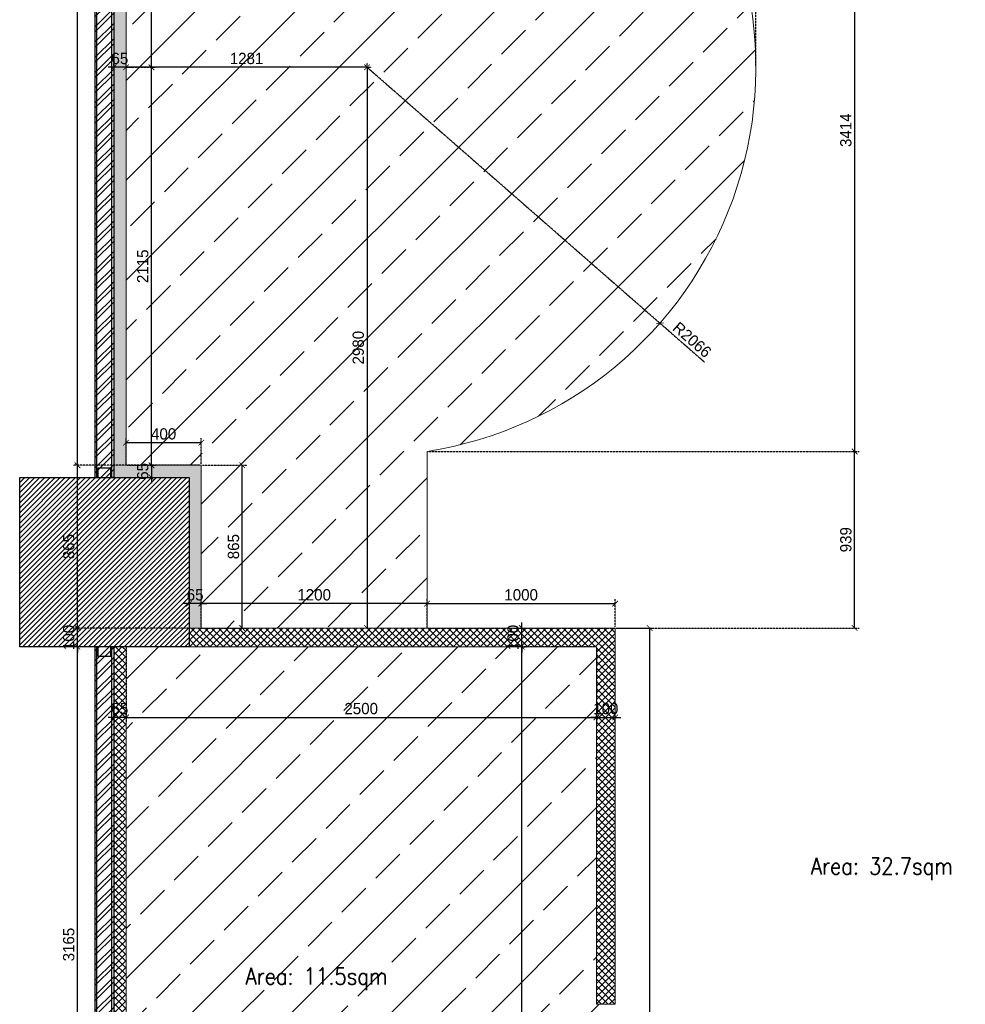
# Model space of a CAD drawing. Header units: millimetres. Extents: x 325 to 233617, y -9828 to 20555.
# Tile 43 of 45: x 225052 to 230077, y 8866 to 14099. Entities that reach past the tile are written whole.
import ezdxf

# ---------------------------------------------------------------- set-up
doc = ezdxf.new("R2010")
doc.units = ezdxf.units.MM
doc.header["$LTSCALE"] = 2.5
doc.linetypes.add('HIDDEN', pattern=[0.375, 0.25, -0.125])
for name, color, linetype, lineweight in [('Dimension', 40, 'Continuous', 0), ('ELEVATION 1', 143, 'Continuous', 18), ('HATCH LIGHT', 250, 'Continuous', 0), ('HATCH MEDIUM', 251, 'Continuous', 5), ('ROOM TEXT', 7, 'Continuous', 5), ('WALL', 132, 'Continuous', 25)]:
    doc.layers.add(name, color=color, linetype=linetype, lineweight=lineweight)
doc.styles.add('MTEXT', font='romans.shx', dxfattribs={"width": 0.85})
doc.styles.get("Standard").update_dxf_attribs({"font": 'GOTHIC.TTF'})
doc.dimstyles.new('AJKD_30', dxfattribs={"dimscale": 30, "dimtxt": 2, "dimasz": 1, "dimexe": 0.8, "dimexo": 0.8, "dimgap": 0.5, "dimtad": 1, "dimdec": 0, "dimzin": 0, "dimdsep": 46, "dimtxsty": 'Standard', "dimblk": 'ARCHTICK', "dimcen": 0.125, "dimclrd": 251, "dimclre": 251, "dimclrt": 42, "dimadec": 0, "dimazin": 0, "dimtfac": 1, "dimtdec": 0, "dimtix": 1, "dimtmove": 0, "dimatfit": 3, "dimfxl": 0, "dimtolj": 1, "dimtzin": 0, "dimarcsym": 0})
pattern_1 = [(45, (113369.6, 15018.9), (-265.165, 265.165), []), (45, (113634.35, 15018.9), (-265.165, 265.165), [180, -75])]

# ---------------------------------------------------------------- blocks, each defined once
blk = doc.blocks.new('*U84')
for points in [[(0, 0), (6936.3, 0), (6936.3, -10), (0, -10)], [(0, -100), (6936.3, -100), (6936.3, -90), (0, -90)]]:
    blk.add_lwpolyline(points, close=True)
at = {"color": 8}
blk.add_lwpolyline([(0, -15), (50, -15), (50, -85), (0, -85)], close=True, dxfattribs=at)
blk = doc.blocks.new('*U|REF|REF|REF|REF|REF|REF82')
for points in [[(0, 0), (7713.3, 0), (7713.3, -10), (0, -10)], [(0, -100), (7713.3, -100), (7713.3, -90), (0, -90)]]:
    blk.add_lwpolyline(points, close=True)
at = {"color": 8}
blk.add_lwpolyline([(7663.3, -15), (7713.3, -15), (7713.3, -85), (7663.3, -85)], close=True, dxfattribs=at)
blk = doc.blocks.new('_ArchTick')
at = {"color": 0, "linetype": 'ByBlock', "const_width": 0.15}
blk.add_lwpolyline([(-0.5, -0.5), (0.5, 0.5)], dxfattribs=at)
blk = doc.blocks.new('*D294')
at = {"layer": 'Defpoints', "color": 0}
for p in [(225359.1, 10765.7), (225616.8, 10765.7), (225616.8, 7600.7)]:
    blk.add_point(p, dxfattribs=at)
at = {"layer": 'Dimension', "color": 251, "linetype": 'HIDDEN', "lineweight": -2}
for p, q in [((225610.8, 10765.7), (225335.1, 10765.7)), ((225610.8, 7600.7), (225335.1, 7600.7))]:
    blk.add_line(p, q, dxfattribs=at)
at = {"layer": 'Dimension', "color": 251, "lineweight": -2}
blk.add_line((225359.1, 7600.7), (225359.1, 10765.7), dxfattribs=at)
at = {"layer": 'Dimension', "color": 251, "lineweight": -2, "xscale": 30, "yscale": 30, "zscale": 30}
for p, rotation in [((225359.1, 10765.7), 90), ((225359.1, 7600.7), 270)]:
    blk.add_blockref('_ArchTick', p, dxfattribs=dict(at, rotation=rotation))
at = {"layer": 'Dimension', "color": 42, "insert": (225312.5, 9183.2), "char_height": 60, "attachment_point": 5, "rotation": 90}
blk.add_mtext('\\A1;3165', dxfattribs=at)
blk = doc.blocks.new('*D295')
at = {"layer": 'Defpoints', "color": 0}
for p in [(225359.1, 10865.7), (225951.8, 10865.7), (225552.3, 10765.7)]:
    blk.add_point(p, dxfattribs=at)
at = {"layer": 'Dimension', "color": 251, "lineweight": -2}
for p, q in [((225359.1, 10865.7), (225359.1, 10895.7)), ((225359.1, 10765.7), (225359.1, 10865.7)), ((225359.1, 10765.7), (225359.1, 10735.7))]:
    blk.add_line(p, q, dxfattribs=at)
at = {"layer": 'Dimension', "color": 251, "linetype": 'HIDDEN', "lineweight": -2}
for p, q in [((225945.8, 10865.7), (225335.1, 10865.7)), ((225546.3, 10765.7), (225335.1, 10765.7))]:
    blk.add_line(p, q, dxfattribs=at)
at = {"layer": 'Dimension', "color": 251, "lineweight": -2, "xscale": 30, "yscale": 30, "zscale": 30}
for p, rotation in [((225359.1, 10865.7), 270), ((225359.1, 10765.7), 90)]:
    blk.add_blockref('_ArchTick', p, dxfattribs=dict(at, rotation=rotation))
at = {"layer": 'Dimension', "color": 42, "insert": (225312.5, 10815.7), "char_height": 60, "attachment_point": 5, "rotation": 90}
blk.add_mtext('\\A1;100', dxfattribs=at)
blk = doc.blocks.new('*D296')
at = {"layer": 'Defpoints', "color": 0}
for p in [(225359.1, 11730.7), (226016.8, 11730.7), (225951.8, 10865.7)]:
    blk.add_point(p, dxfattribs=at)
at = {"layer": 'Dimension', "color": 251, "linetype": 'HIDDEN', "lineweight": -2}
for p, q in [((226010.8, 11730.7), (225335.1, 11730.7)), ((225945.8, 10865.7), (225335.1, 10865.7))]:
    blk.add_line(p, q, dxfattribs=at)
at = {"layer": 'Dimension', "color": 251, "lineweight": -2}
blk.add_line((225359.1, 10865.7), (225359.1, 11730.7), dxfattribs=at)
at = {"layer": 'Dimension', "color": 251, "lineweight": -2, "xscale": 30, "yscale": 30, "zscale": 30}
for p, rotation in [((225359.1, 11730.7), 90), ((225359.1, 10865.7), 270)]:
    blk.add_blockref('_ArchTick', p, dxfattribs=dict(at, rotation=rotation))
at = {"layer": 'Dimension', "color": 42, "insert": (225312.5, 11298.2), "char_height": 60, "attachment_point": 5, "rotation": 90}
blk.add_mtext('\\A1;865', dxfattribs=at)
blk = doc.blocks.new('*D297')
at = {"layer": 'Defpoints', "color": 0}
for p in [(225359.1, 19225.2), (225616.8, 19225.2), (226016.8, 11730.7)]:
    blk.add_point(p, dxfattribs=at)
at = {"layer": 'Dimension', "color": 251, "linetype": 'HIDDEN', "lineweight": -2}
for p, q in [((225610.8, 19225.2), (225335.1, 19225.2)), ((226010.8, 11730.7), (225335.1, 11730.7))]:
    blk.add_line(p, q, dxfattribs=at)
at = {"layer": 'Dimension', "color": 251, "lineweight": -2}
blk.add_line((225359.1, 11730.7), (225359.1, 19225.2), dxfattribs=at)
at = {"layer": 'Dimension', "color": 251, "lineweight": -2, "xscale": 30, "yscale": 30, "zscale": 30}
for p, rotation in [((225359.1, 19225.2), 90), ((225359.1, 11730.7), 270)]:
    blk.add_blockref('_ArchTick', p, dxfattribs=dict(at, rotation=rotation))
at = {"layer": 'Dimension', "color": 42, "insert": (225312.5, 15477.9), "char_height": 60, "attachment_point": 5, "rotation": 90}
blk.add_mtext('\\A1;7494', dxfattribs=at)
blk = doc.blocks.new('*D306')
at = {"layer": 'Defpoints', "color": 0}
for p in [(227720.5, 10765.7), (228116.8, 10765.7), (228116.8, 6030.7)]:
    blk.add_point(p, dxfattribs=at)
at = {"layer": 'Dimension', "color": 251, "linetype": 'HIDDEN', "lineweight": -2}
for p, q in [((228110.8, 10765.7), (227696.5, 10765.7)), ((228110.8, 6030.7), (227696.5, 6030.7))]:
    blk.add_line(p, q, dxfattribs=at)
at = {"layer": 'Dimension', "color": 251, "lineweight": -2}
blk.add_line((227720.5, 6030.7), (227720.5, 10765.7), dxfattribs=at)
at = {"layer": 'Dimension', "color": 251, "lineweight": -2, "xscale": 30, "yscale": 30, "zscale": 30}
for p, rotation in [((227720.5, 10765.7), 90), ((227720.5, 6030.7), 270)]:
    blk.add_blockref('_ArchTick', p, dxfattribs=dict(at, rotation=rotation))
at = {"layer": 'Dimension', "color": 42, "insert": (227674, 8398.2), "char_height": 60, "attachment_point": 5, "rotation": 90}
blk.add_mtext('\\A1;4735', dxfattribs=at)
blk = doc.blocks.new('*D304')
at = {"layer": 'Defpoints', "color": 0}
for p in [(225616.8, 10765.7), (228116.8, 10765.7), (228116.8, 10390.6)]:
    blk.add_point(p, dxfattribs=at)
at = {"layer": 'Dimension', "color": 251, "linetype": 'HIDDEN', "lineweight": -2}
for p, q in [((225616.8, 10759.7), (225616.8, 10366.6)), ((228116.8, 10759.7), (228116.8, 10366.6))]:
    blk.add_line(p, q, dxfattribs=at)
at = {"layer": 'Dimension', "color": 251, "lineweight": -2}
blk.add_line((225616.8, 10390.6), (228116.8, 10390.6), dxfattribs=at)
at = {"layer": 'Dimension', "color": 251, "lineweight": -2, "xscale": 30, "yscale": 30, "zscale": 30, "rotation": 180}
blk.add_blockref('_ArchTick', (225616.8, 10390.6), dxfattribs=at)
at = {"layer": 'Dimension', "color": 251, "lineweight": -2, "xscale": 30, "yscale": 30, "zscale": 30}
blk.add_blockref('_ArchTick', (228116.8, 10390.6), dxfattribs=at)
at = {"layer": 'Dimension', "color": 42, "insert": (226866.8, 10437.1), "char_height": 60, "attachment_point": 5}
blk.add_mtext('\\A1;2500', dxfattribs=at)
blk = doc.blocks.new('*D305')
at = {"layer": 'Defpoints', "color": 0}
for p in [(228216.8, 10865.7), (228400.1, 10865.7), (228216.8, 6030.7)]:
    blk.add_point(p, dxfattribs=at)
at = {"layer": 'Dimension', "color": 251, "linetype": 'HIDDEN', "lineweight": -2}
for p, q in [((228222.8, 10865.7), (228424.1, 10865.7)), ((228222.8, 6030.7), (228424.1, 6030.7))]:
    blk.add_line(p, q, dxfattribs=at)
at = {"layer": 'Dimension', "color": 251, "lineweight": -2}
blk.add_line((228400.1, 6030.7), (228400.1, 10865.7), dxfattribs=at)
at = {"layer": 'Dimension', "color": 251, "lineweight": -2, "xscale": 30, "yscale": 30, "zscale": 30}
for p, rotation in [((228400.1, 10865.7), 90), ((228400.1, 6030.7), 270)]:
    blk.add_blockref('_ArchTick', p, dxfattribs=dict(at, rotation=rotation))
at = {"layer": 'Dimension', "color": 42, "insert": (228353.6, 8448.2), "char_height": 60, "attachment_point": 5, "rotation": 90}
blk.add_mtext('\\A1;4835', dxfattribs=at)
blk = doc.blocks.new('*D302')
at = {"layer": 'Defpoints', "color": 0}
for p in [(226016.8, 10995.4), (226016.8, 10865.7), (227216.8, 10865.7)]:
    blk.add_point(p, dxfattribs=at)
at = {"layer": 'Dimension', "color": 251, "linetype": 'HIDDEN', "lineweight": -2}
for p, q in [((226016.8, 10871.7), (226016.8, 11019.4)), ((227216.8, 10871.7), (227216.8, 11019.4))]:
    blk.add_line(p, q, dxfattribs=at)
at = {"layer": 'Dimension', "color": 251, "lineweight": -2}
blk.add_line((227216.8, 10995.4), (226016.8, 10995.4), dxfattribs=at)
at = {"layer": 'Dimension', "color": 251, "lineweight": -2, "xscale": 30, "yscale": 30, "zscale": 30, "rotation": 180}
blk.add_blockref('_ArchTick', (226016.8, 10995.4), dxfattribs=at)
at = {"layer": 'Dimension', "color": 251, "lineweight": -2, "xscale": 30, "yscale": 30, "zscale": 30}
blk.add_blockref('_ArchTick', (227216.8, 10995.4), dxfattribs=at)
at = {"layer": 'Dimension', "color": 42, "insert": (226616.8, 11041.9), "char_height": 60, "attachment_point": 5}
blk.add_mtext('\\A1;1200', dxfattribs=at)
blk = doc.blocks.new('*D283')
at = {"layer": 'Defpoints', "color": 0}
for p in [(226016.8, 11730.7), (226234.7, 11730.7), (226016.8, 10865.7)]:
    blk.add_point(p, dxfattribs=at)
at = {"layer": 'Dimension', "color": 251, "linetype": 'HIDDEN', "lineweight": -2}
for p, q in [((226022.8, 11730.7), (226258.7, 11730.7)), ((226022.8, 10865.7), (226258.7, 10865.7))]:
    blk.add_line(p, q, dxfattribs=at)
at = {"layer": 'Dimension', "color": 251, "lineweight": -2}
blk.add_line((226234.7, 10865.7), (226234.7, 11730.7), dxfattribs=at)
at = {"layer": 'Dimension', "color": 251, "lineweight": -2, "xscale": 30, "yscale": 30, "zscale": 30}
for p, rotation in [((226234.7, 11730.7), 90), ((226234.7, 10865.7), 270)]:
    blk.add_blockref('_ArchTick', p, dxfattribs=dict(at, rotation=rotation))
at = {"layer": 'Dimension', "color": 42, "insert": (226188.2, 11298.2), "char_height": 60, "attachment_point": 5, "rotation": 90}
blk.add_mtext('\\A1;865', dxfattribs=at)
blk = doc.blocks.new('*D303')
at = {"layer": 'Defpoints', "color": 0}
for p in [(225616.8, 11850.5), (225616.8, 11730.7), (226016.8, 11730.7)]:
    blk.add_point(p, dxfattribs=at)
at = {"layer": 'Dimension', "color": 251, "linetype": 'HIDDEN', "lineweight": -2}
for p, q in [((225616.8, 11736.7), (225616.8, 11874.5)), ((226016.8, 11736.7), (226016.8, 11874.5))]:
    blk.add_line(p, q, dxfattribs=at)
at = {"layer": 'Dimension', "color": 251, "lineweight": -2}
blk.add_line((226016.8, 11850.5), (225616.8, 11850.5), dxfattribs=at)
at = {"layer": 'Dimension', "color": 251, "lineweight": -2, "xscale": 30, "yscale": 30, "zscale": 30, "rotation": 180}
blk.add_blockref('_ArchTick', (225616.8, 11850.5), dxfattribs=at)
at = {"layer": 'Dimension', "color": 251, "lineweight": -2, "xscale": 30, "yscale": 30, "zscale": 30}
blk.add_blockref('_ArchTick', (226016.8, 11850.5), dxfattribs=at)
at = {"layer": 'Dimension', "color": 42, "insert": (225816.8, 11897), "char_height": 60, "attachment_point": 5}
blk.add_mtext('\\A1;400', dxfattribs=at)
blk = doc.blocks.new('*D308')
at = {"layer": 'Defpoints', "color": 0}
for p in [(225616.8, 13846), (225752.3, 13846), (225616.8, 11730.7)]:
    blk.add_point(p, dxfattribs=at)
at = {"layer": 'Dimension', "color": 251, "linetype": 'HIDDEN', "lineweight": -2}
for p, q in [((225622.8, 13846), (225776.3, 13846)), ((225622.8, 11730.7), (225776.3, 11730.7))]:
    blk.add_line(p, q, dxfattribs=at)
at = {"layer": 'Dimension', "color": 251, "lineweight": -2}
blk.add_line((225752.3, 11730.7), (225752.3, 13846), dxfattribs=at)
at = {"layer": 'Dimension', "color": 251, "lineweight": -2, "xscale": 30, "yscale": 30, "zscale": 30}
for p, rotation in [((225752.3, 13846), 90), ((225752.3, 11730.7), 270)]:
    blk.add_blockref('_ArchTick', p, dxfattribs=dict(at, rotation=rotation))
at = {"layer": 'Dimension', "color": 42, "insert": (225705.8, 12788.3), "char_height": 60, "attachment_point": 5, "rotation": 90}
blk.add_mtext('\\A1;2115', dxfattribs=at)
blk = doc.blocks.new('*D310')
at = {"layer": 'Defpoints', "color": 0}
for p in [(225616.8, 13846), (225616.8, 13846), (226898, 13846)]:
    blk.add_point(p, dxfattribs=at)
at = {"layer": 'Dimension', "color": 251, "linetype": 'HIDDEN', "lineweight": -2}
for p, q in [((225616.8, 13852), (225616.8, 13870)), ((226898, 13852), (226898, 13870))]:
    blk.add_line(p, q, dxfattribs=at)
at = {"layer": 'Dimension', "color": 251, "lineweight": -2}
blk.add_line((226898, 13846), (225616.8, 13846), dxfattribs=at)
at = {"layer": 'Dimension', "color": 251, "lineweight": -2, "xscale": 30, "yscale": 30, "zscale": 30, "rotation": 180}
blk.add_blockref('_ArchTick', (225616.8, 13846), dxfattribs=at)
at = {"layer": 'Dimension', "color": 251, "lineweight": -2, "xscale": 30, "yscale": 30, "zscale": 30}
blk.add_blockref('_ArchTick', (226898, 13846), dxfattribs=at)
at = {"layer": 'Dimension', "color": 42, "insert": (226257.4, 13892.5), "char_height": 60, "attachment_point": 5}
blk.add_mtext('\\A1;1281', dxfattribs=at)
blk = doc.blocks.new('*D301')
at = {"layer": 'Defpoints', "color": 0}
for p in [(226898, 13846), (226897.8, 10865.7), (226898, 10865.7)]:
    blk.add_point(p, dxfattribs=at)
at = {"layer": 'Dimension', "color": 251, "lineweight": -2}
blk.add_line((226898, 13846), (226898, 10865.7), dxfattribs=at)
at = {"layer": 'Dimension', "color": 251, "linetype": 'HIDDEN', "lineweight": -2}
for p, q in [((226904, 13846), (226922, 13846)), ((226903.8, 10865.7), (226922, 10865.7))]:
    blk.add_line(p, q, dxfattribs=at)
at = {"layer": 'Dimension', "color": 251, "lineweight": -2, "xscale": 30, "yscale": 30, "zscale": 30}
for p, rotation in [((226898, 13846), 90), ((226898, 10865.7), 270)]:
    blk.add_blockref('_ArchTick', p, dxfattribs=dict(at, rotation=rotation))
at = {"layer": 'Dimension', "color": 42, "insert": (226851.5, 12355.8), "char_height": 60, "attachment_point": 5, "rotation": 90}
blk.add_mtext('\\A1;2980', dxfattribs=at)
blk = doc.blocks.new('*D312')
at = {"layer": 'Defpoints', "color": 0}
for p in [(226898, 13846), (228453.9, 12486)]:
    blk.add_point(p, dxfattribs=at)
at = {"layer": 'Dimension', "color": 251, "linetype": 'HIDDEN', "lineweight": -2}
for p in [(226898, 13846), (228690.8, 12279)]:
    blk.add_line(p, (228453.9, 12486), dxfattribs=at)
at = {"layer": 'Dimension', "color": 251, "lineweight": -2, "xscale": 30, "yscale": 30, "zscale": 30, "rotation": 138.8452073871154}
blk.add_blockref('_ArchTick', (228453.9, 12486), dxfattribs=at)
at = {"layer": 'Dimension', "color": 42, "insert": (228625.5, 12397.8), "char_height": 60, "attachment_point": 5, "rotation": 318.8452}
blk.add_mtext('\\A1;R2066', dxfattribs=at)
blk = doc.blocks.new('*D313')
at = {"layer": 'Defpoints', "color": 0}
for p in [(225551.8, 13846), (225551.8, 13846), (225616.8, 13846)]:
    blk.add_point(p, dxfattribs=at)
at = {"layer": 'Dimension', "color": 251, "linetype": 'HIDDEN', "lineweight": -2}
for p, q in [((225551.8, 13852), (225551.8, 13870)), ((225616.8, 13852), (225616.8, 13870))]:
    blk.add_line(p, q, dxfattribs=at)
at = {"layer": 'Dimension', "color": 251, "lineweight": -2}
for p, q in [((225551.8, 13846), (225521.8, 13846)), ((225616.8, 13846), (225551.8, 13846)), ((225616.8, 13846), (225646.8, 13846))]:
    blk.add_line(p, q, dxfattribs=at)
at = {"layer": 'Dimension', "color": 251, "lineweight": -2, "xscale": 30, "yscale": 30, "zscale": 30}
blk.add_blockref('_ArchTick', (225551.8, 13846), dxfattribs=at)
at = {"layer": 'Dimension', "color": 251, "lineweight": -2, "xscale": 30, "yscale": 30, "zscale": 30, "rotation": 180}
blk.add_blockref('_ArchTick', (225616.8, 13846), dxfattribs=at)
at = {"layer": 'Dimension', "color": 42, "insert": (225584.3, 13892.5), "char_height": 60, "attachment_point": 5}
blk.add_mtext('\\A1;65', dxfattribs=at)
blk = doc.blocks.new('*D315')
at = {"layer": 'Defpoints', "color": 0}
for p in [(225551.8, 10390.6), (225551.8, 10390.6), (225616.8, 10390.6)]:
    blk.add_point(p, dxfattribs=at)
at = {"layer": 'Dimension', "color": 251, "linetype": 'HIDDEN', "lineweight": -2}
for p, q in [((225551.8, 10390.6), (225551.8, 10414.6)), ((225616.8, 10390.6), (225616.8, 10414.6))]:
    blk.add_line(p, q, dxfattribs=at)
at = {"layer": 'Dimension', "color": 251, "lineweight": -2}
for p, q in [((225551.8, 10390.6), (225521.8, 10390.6)), ((225616.8, 10390.6), (225551.8, 10390.6)), ((225616.8, 10390.6), (225646.8, 10390.6))]:
    blk.add_line(p, q, dxfattribs=at)
at = {"layer": 'Dimension', "color": 251, "lineweight": -2, "xscale": 30, "yscale": 30, "zscale": 30}
blk.add_blockref('_ArchTick', (225551.8, 10390.6), dxfattribs=at)
at = {"layer": 'Dimension', "color": 251, "lineweight": -2, "xscale": 30, "yscale": 30, "zscale": 30, "rotation": 180}
blk.add_blockref('_ArchTick', (225616.8, 10390.6), dxfattribs=at)
at = {"layer": 'Dimension', "color": 42, "insert": (225584.3, 10437.1), "char_height": 60, "attachment_point": 5}
blk.add_mtext('\\A1;65', dxfattribs=at)
blk = doc.blocks.new('*D316')
at = {"layer": 'Defpoints', "color": 0}
for p in [(228116.8, 10390.6), (228216.8, 10390.6), (228216.8, 10390.6)]:
    blk.add_point(p, dxfattribs=at)
at = {"layer": 'Dimension', "color": 251, "linetype": 'HIDDEN', "lineweight": -2}
for p, q in [((228116.8, 10390.6), (228116.8, 10414.6)), ((228216.8, 10390.6), (228216.8, 10414.6))]:
    blk.add_line(p, q, dxfattribs=at)
at = {"layer": 'Dimension', "color": 251, "lineweight": -2}
for p, q in [((228116.8, 10390.6), (228086.8, 10390.6)), ((228116.8, 10390.6), (228216.8, 10390.6)), ((228216.8, 10390.6), (228246.8, 10390.6))]:
    blk.add_line(p, q, dxfattribs=at)
at = {"layer": 'Dimension', "color": 251, "lineweight": -2, "xscale": 30, "yscale": 30, "zscale": 30}
blk.add_blockref('_ArchTick', (228116.8, 10390.6), dxfattribs=at)
at = {"layer": 'Dimension', "color": 251, "lineweight": -2, "xscale": 30, "yscale": 30, "zscale": 30, "rotation": 180}
blk.add_blockref('_ArchTick', (228216.8, 10390.6), dxfattribs=at)
at = {"layer": 'Dimension', "color": 42, "insert": (228166.8, 10437.1), "char_height": 60, "attachment_point": 5}
blk.add_mtext('\\A1;100', dxfattribs=at)
blk = doc.blocks.new('*D317')
at = {"layer": 'Defpoints', "color": 0}
for p in [(227720.5, 10865.7), (227720.5, 10865.7), (227720.5, 10765.7)]:
    blk.add_point(p, dxfattribs=at)
at = {"layer": 'Dimension', "color": 251, "lineweight": -2}
for p, q in [((227720.5, 10865.7), (227720.5, 10895.7)), ((227720.5, 10765.7), (227720.5, 10865.7)), ((227720.5, 10765.7), (227720.5, 10735.7))]:
    blk.add_line(p, q, dxfattribs=at)
at = {"layer": 'Dimension', "color": 251, "linetype": 'HIDDEN', "lineweight": -2}
for p, q in [((227720.5, 10865.7), (227744.5, 10865.7)), ((227720.5, 10765.7), (227744.5, 10765.7))]:
    blk.add_line(p, q, dxfattribs=at)
at = {"layer": 'Dimension', "color": 251, "lineweight": -2, "xscale": 30, "yscale": 30, "zscale": 30}
for p, rotation in [((227720.5, 10865.7), 270), ((227720.5, 10765.7), 90)]:
    blk.add_blockref('_ArchTick', p, dxfattribs=dict(at, rotation=rotation))
at = {"layer": 'Dimension', "color": 42, "insert": (227674, 10815.7), "char_height": 60, "attachment_point": 5, "rotation": 90}
blk.add_mtext('\\A1;100', dxfattribs=at)
blk = doc.blocks.new('*D318')
at = {"layer": 'Defpoints', "color": 0}
for p in [(225951.8, 10995.4), (225951.8, 10995.4), (226016.8, 10995.4)]:
    blk.add_point(p, dxfattribs=at)
at = {"layer": 'Dimension', "color": 251, "lineweight": -2}
for p, q in [((225951.8, 10995.4), (225921.8, 10995.4)), ((226016.8, 10995.4), (225951.8, 10995.4)), ((226016.8, 10995.4), (226046.8, 10995.4))]:
    blk.add_line(p, q, dxfattribs=at)
at = {"layer": 'Dimension', "color": 251, "linetype": 'HIDDEN', "lineweight": -2}
for p, q in [((225951.8, 10995.4), (225951.8, 11019.4)), ((226016.8, 10995.4), (226016.8, 11019.4))]:
    blk.add_line(p, q, dxfattribs=at)
at = {"layer": 'Dimension', "color": 251, "lineweight": -2, "xscale": 30, "yscale": 30, "zscale": 30}
blk.add_blockref('_ArchTick', (225951.8, 10995.4), dxfattribs=at)
at = {"layer": 'Dimension', "color": 251, "lineweight": -2, "xscale": 30, "yscale": 30, "zscale": 30, "rotation": 180}
blk.add_blockref('_ArchTick', (226016.8, 10995.4), dxfattribs=at)
at = {"layer": 'Dimension', "color": 42, "insert": (225984.3, 11041.9), "char_height": 60, "attachment_point": 5}
blk.add_mtext('\\A1;65', dxfattribs=at)
blk = doc.blocks.new('*D319')
at = {"layer": 'Defpoints', "color": 0}
for p in [(228216.8, 10995.4), (227216.8, 10865.7), (228216.8, 10865.7)]:
    blk.add_point(p, dxfattribs=at)
at = {"layer": 'Dimension', "color": 251, "linetype": 'HIDDEN', "lineweight": -2}
for p, q in [((227216.8, 10871.7), (227216.8, 11019.4)), ((228216.8, 10871.7), (228216.8, 11019.4))]:
    blk.add_line(p, q, dxfattribs=at)
at = {"layer": 'Dimension', "color": 251, "lineweight": -2}
blk.add_line((227216.8, 10995.4), (228216.8, 10995.4), dxfattribs=at)
at = {"layer": 'Dimension', "color": 251, "lineweight": -2, "xscale": 30, "yscale": 30, "zscale": 30, "rotation": 180}
blk.add_blockref('_ArchTick', (227216.8, 10995.4), dxfattribs=at)
at = {"layer": 'Dimension', "color": 251, "lineweight": -2, "xscale": 30, "yscale": 30, "zscale": 30}
blk.add_blockref('_ArchTick', (228216.8, 10995.4), dxfattribs=at)
at = {"layer": 'Dimension', "color": 42, "insert": (227716.8, 11041.9), "char_height": 60, "attachment_point": 5}
blk.add_mtext('\\A1;1000', dxfattribs=at)
blk = doc.blocks.new('*D320')
at = {"layer": 'Defpoints', "color": 0}
for p in [(227216.8, 11804.3), (229489.1, 11804.3), (227216.8, 10865.7)]:
    blk.add_point(p, dxfattribs=at)
at = {"layer": 'Dimension', "color": 251, "linetype": 'HIDDEN', "lineweight": -2}
for p, q in [((227222.8, 11804.3), (229513.1, 11804.3)), ((227222.8, 10865.7), (229513.1, 10865.7))]:
    blk.add_line(p, q, dxfattribs=at)
at = {"layer": 'Dimension', "color": 251, "lineweight": -2}
blk.add_line((229489.1, 10865.7), (229489.1, 11804.3), dxfattribs=at)
at = {"layer": 'Dimension', "color": 251, "lineweight": -2, "xscale": 30, "yscale": 30, "zscale": 30}
for p, rotation in [((229489.1, 11804.3), 90), ((229489.1, 10865.7), 270)]:
    blk.add_blockref('_ArchTick', p, dxfattribs=dict(at, rotation=rotation))
at = {"layer": 'Dimension', "color": 42, "insert": (229442.6, 11335), "char_height": 60, "attachment_point": 5, "rotation": 90}
blk.add_mtext('\\A1;939', dxfattribs=at)
blk = doc.blocks.new('*D321')
at = {"layer": 'Defpoints', "color": 0}
for p in [(228442.8, 15218.5), (227216.8, 11804.3), (229489.1, 11804.3)]:
    blk.add_point(p, dxfattribs=at)
at = {"layer": 'Dimension', "color": 251, "linetype": 'HIDDEN', "lineweight": -2}
for p, q in [((228448.8, 15218.5), (229513.1, 15218.5)), ((227222.8, 11804.3), (229513.1, 11804.3))]:
    blk.add_line(p, q, dxfattribs=at)
at = {"layer": 'Dimension', "color": 251, "lineweight": -2}
blk.add_line((229489.1, 15218.5), (229489.1, 11804.3), dxfattribs=at)
at = {"layer": 'Dimension', "color": 251, "lineweight": -2, "xscale": 30, "yscale": 30, "zscale": 30}
for p, rotation in [((229489.1, 15218.5), 90), ((229489.1, 11804.3), 270)]:
    blk.add_blockref('_ArchTick', p, dxfattribs=dict(at, rotation=rotation))
at = {"layer": 'Dimension', "color": 42, "insert": (229442.6, 13511.4), "char_height": 60, "attachment_point": 5, "rotation": 90}
blk.add_mtext('\\A1;3414', dxfattribs=at)
blk = doc.blocks.new('*D326')
at = {"layer": 'Defpoints', "color": 0}
for p in [(225752.3, 11730.7), (225752.3, 11665.7), (225752.3, 11665.7)]:
    blk.add_point(p, dxfattribs=at)
at = {"layer": 'Dimension', "color": 251, "lineweight": -2}
for p, q in [((225752.3, 11730.7), (225752.3, 11760.7)), ((225752.3, 11730.7), (225752.3, 11665.7)), ((225752.3, 11665.7), (225752.3, 11635.7))]:
    blk.add_line(p, q, dxfattribs=at)
at = {"layer": 'Dimension', "color": 251, "linetype": 'HIDDEN', "lineweight": -2}
for p, q in [((225752.3, 11730.7), (225776.3, 11730.7)), ((225752.3, 11665.7), (225776.3, 11665.7))]:
    blk.add_line(p, q, dxfattribs=at)
at = {"layer": 'Dimension', "color": 251, "lineweight": -2, "xscale": 30, "yscale": 30, "zscale": 30}
for p, rotation in [((225752.3, 11730.7), 270), ((225752.3, 11665.7), 90)]:
    blk.add_blockref('_ArchTick', p, dxfattribs=dict(at, rotation=rotation))
at = {"layer": 'Dimension', "color": 42, "insert": (225705.8, 11698.2), "char_height": 60, "attachment_point": 5, "rotation": 90}
blk.add_mtext('\\A1;65', dxfattribs=at)
blk = doc.blocks.new('*D327')
at = {"layer": 'Defpoints', "color": 0}
for p in [(225616.8, 16802.7), (225752.3, 16802.7), (225616.8, 13846)]:
    blk.add_point(p, dxfattribs=at)
at = {"layer": 'Dimension', "color": 251, "linetype": 'HIDDEN', "lineweight": -2}
for p, q in [((225622.8, 16802.7), (225776.3, 16802.7)), ((225622.8, 13846), (225776.3, 13846))]:
    blk.add_line(p, q, dxfattribs=at)
at = {"layer": 'Dimension', "color": 251, "lineweight": -2}
blk.add_line((225752.3, 13846), (225752.3, 16802.7), dxfattribs=at)
at = {"layer": 'Dimension', "color": 251, "lineweight": -2, "xscale": 30, "yscale": 30, "zscale": 30}
for p, rotation in [((225752.3, 16802.7), 90), ((225752.3, 13846), 270)]:
    blk.add_blockref('_ArchTick', p, dxfattribs=dict(at, rotation=rotation))
at = {"layer": 'Dimension', "color": 42, "insert": (225705.8, 15324.3), "char_height": 60, "attachment_point": 5, "rotation": 90}
blk.add_mtext('\\A1;2957', dxfattribs=at)
blk = doc.blocks.new('*D331')
at = {"layer": 'Defpoints', "color": 0}
for p in [(228964.5, 17348.7), (228442.8, 15218.5), (228964.5, 13846)]:
    blk.add_point(p, dxfattribs=at)
at = {"layer": 'Dimension', "color": 251, "linetype": 'HIDDEN', "lineweight": -2}
for p, q in [((228442.8, 15224.5), (228442.8, 17372.7)), ((228964.5, 13852), (228964.5, 17372.7))]:
    blk.add_line(p, q, dxfattribs=at)
at = {"layer": 'Dimension', "color": 251, "lineweight": -2}
blk.add_line((228442.8, 17348.7), (228964.5, 17348.7), dxfattribs=at)
at = {"layer": 'Dimension', "color": 251, "lineweight": -2, "xscale": 30, "yscale": 30, "zscale": 30, "rotation": 180}
blk.add_blockref('_ArchTick', (228442.8, 17348.7), dxfattribs=at)
at = {"layer": 'Dimension', "color": 251, "lineweight": -2, "xscale": 30, "yscale": 30, "zscale": 30}
blk.add_blockref('_ArchTick', (228964.5, 17348.7), dxfattribs=at)
at = {"layer": 'Dimension', "color": 42, "insert": (228703.6, 17395.2), "char_height": 60, "attachment_point": 5}
blk.add_mtext('\\A1;522', dxfattribs=at)

msp = doc.modelspace()

# ---------------------------------------------------------------- hatches: boundary and pattern name
at = {"layer": 'HATCH LIGHT'}
h = msp.add_hatch(dxfattribs=at)
h.set_pattern_fill('ANSI32', color=256, scale=6)
h.set_pattern_definition([(45, (86602.43, -8e-12), (-40.411153, 40.411153), []), (45, (86629.37, -8e-12), (-40.411153, 40.411153), [])])
h.paths.add_polyline_path([(225551.8, 19379), (225451.8, 19379), (225451.8, 11665.7), (225551.8, 11665.7)])
h = msp.add_hatch(dxfattribs=at)
h.set_pattern_fill('ANSI36', color=256, scale=7)
h.set_pattern_definition([(45, (86602.431, -8e-12), (11.786586, 43.2174826), [55.5625, -11.1125, 0, -11.1125])])
h.paths.add_polyline_path([(225616.8, 19225.2), (226323.9, 19225.2), (226322.6, 19228.9), (226272.4, 19379), (225551.8, 19379), (225551.8, 11665.7), (225951.8, 11665.7), (225951.8, 10865.7), (226016.8, 10865.7), (226016.8, 11730.7), (225616.8, 11730.7)])
h = msp.add_hatch(dxfattribs=at)
h.set_pattern_fill('JIS_STN_2.5', color=256, scale=150)
h.set_pattern_definition(pattern_1)
edge = h.paths.add_edge_path()
edge.add_line((227255.3, 16802.7), (225616.8, 16802.7))
edge.add_line((225616.8, 16802.7), (225616.8, 11730.7))
edge.add_line((225616.8, 11730.7), (226016.8, 11730.7))
edge.add_line((226016.8, 11730.7), (226016.8, 10865.7))
edge.add_line((226016.8, 10865.7), (227216.8, 10865.7))
edge.add_line((227216.8, 10865.7), (227216.8, 11804.3))
edge.add_arc((226898, 13846), 2066.5, 278.8748, 401.6179)
edge.add_arc((237744.8, 23428.7), 12407, 212.27955, 221.4328, ccw=False)
h = msp.add_hatch(dxfattribs=at)
h.set_pattern_fill('ANSI31', color=256, scale=6)
h.set_pattern_definition([(45, (86602.431, -8e-12), (-13.4703842, 13.4703842), [])])
h.paths.add_polyline_path([(225951.8, 11665.7), (225051.8, 11665.7), (225051.8, 10765.7), (225951.8, 10765.7)])
h = msp.add_hatch(dxfattribs=at)
h.set_pattern_fill('ANSI37', color=256, scale=8)
h.set_pattern_definition([(45, (226045.014, 7515.665), (-17.96051, 17.96051), []), (135, (226045.014, 7515.665), (-17.96051, -17.96051), [])])
h.paths.add_polyline_path([(228216.8, 7965.7), (228116.8, 7965.7), (228116.8, 5965.7), (228216.8, 5965.7)])
h.paths.add_polyline_path([(228116.8, 6030.7), (227066.8, 6030.7), (227067.5, 5965.7), (228116.8, 5965.7)])
h.paths.add_polyline_path([(227066.8, 6964.4), (226966.8, 6964.4), (226966.8, 6903.2), (226966.8, 6850.7), (226966.8, 6030.7), (225616.8, 6030.7), (225616.8, 7500.7), (226317.4, 7500.7), (226516.9, 7500.7), (226516.9, 7600.7), (226358.2, 7600.7), (225616.8, 7600.7), (225616.8, 10765.7), (225551.8, 10765.7), (225551.8, 5965.7), (227067.5, 5965.7), (227066.8, 6030.7)])
h.paths.add_polyline_path([(228216.8, 10865.7), (225951.8, 10865.7), (225951.8, 10765.7), (228116.8, 10765.7), (228116.8, 9165.7), (228116.8, 8865.7), (228216.8, 8865.7)])
h = msp.add_hatch(dxfattribs=at)
h.set_pattern_fill('ANSI32', color=256, scale=6)
h.set_pattern_definition([(45, (86855.73, 277.396), (-40.411153, 40.411153), []), (45, (86882.673, 277.396), (-40.411153, 40.411153), [])])
h.paths.add_polyline_path([(225551.8, 10764.8), (225451.8, 10764.8), (225451.8, 3829.4), (225551.8, 3829.4)])
h = msp.add_hatch(dxfattribs=at)
h.set_pattern_fill('JIS_STN_2.5', color=256, scale=150)
h.set_pattern_definition(pattern_1)
h.paths.add_polyline_path([(226386.3, 7500.7), (225616.8, 7500.7), (225616.8, 6030.7), (226966.8, 6030.7), (226966.8, 6808.9)])
h.paths.add_polyline_path([(226713.3, 7198.6), (226386.3, 7500.7), (226966.8, 6808.9)], flags=17)
h.paths.add_polyline_path([(226516.9, 7500.7), (226713.3, 7198.6), (226966.8, 6964.4)], flags=16)
h.paths.add_polyline_path([(226713.3, 7198.6), (226966.8, 6808.9), (226966.8, 6964.4)], flags=16)
h.paths.add_polyline_path([(226516.9, 7500.7), (226386.3, 7500.7), (226713.3, 7198.6)], flags=17)
edge = h.paths.add_edge_path()
edge.add_line((228116.8, 7965.7), (228116.8, 7965.7))
edge.add_line((228116.8, 7965.7), (228116.8, 8004.7))
edge.add_arc((228108.3, 8818.2), 813.5, 183.5255, 270.5967, ccw=False)
edge.add_line((227296.3, 8768.1), (227294.8, 8768.1))
edge.add_line((227294.8, 8768.1), (227294.8, 8818.1))
edge.add_line((227294.8, 8818.1), (228106.3, 8818.1))
edge.add_line((228106.3, 8818.1), (228106.3, 8818.5))
edge.add_arc((228108.8, 8826.2), 8.04, 161.8742, 251.8743, ccw=False)
edge.add_arc((228108.8, 8826.2), 8.04, 18.1264, 161.8742, ccw=False)
edge.add_line((228116.4, 8828.7), (228116.8, 8828.7))
edge.add_line((228116.8, 8828.7), (228116.8, 8865.7))
edge.add_line((228116.8, 8865.7), (228116.8, 8865.7))
edge.add_line((228116.8, 8865.7), (228116.8, 10765.7))
edge.add_line((228116.8, 10765.7), (225951.8, 10765.7))
edge.add_line((225951.8, 10765.7), (225616.8, 10765.7))
edge.add_line((225616.8, 10765.7), (225616.8, 7600.7))
edge.add_line((225616.8, 7600.7), (226516.9, 7600.7))
edge.add_line((226516.9, 7600.7), (226516.9, 7500.7))
edge.add_line((226516.9, 7500.7), (226966.8, 6964.4))
edge.add_line((226966.8, 6964.4), (227066.8, 6964.4))
edge.add_line((227066.8, 6964.4), (227066.8, 6030.7))
edge.add_line((227066.8, 6030.7), (228116.8, 6030.7))
edge.add_line((228116.8, 6030.7), (228116.8, 7965.7))
edge = h.paths.add_edge_path()
edge.add_line((228109.3, 8818.1), (228108.3, 8818.1))
edge.add_line((228108.3, 8818.1), (228108.3, 8818.1))
edge.add_arc((228108.8, 8826.2), 8.04, 266.433, 363.5674)
edge.add_line((228116.8, 8826.7), (228116.8, 8826.7))
edge.add_line((228116.8, 8826.7), (228116.8, 8004.7))
edge.add_line((228116.8, 8004.7), (228167.8, 8004.7))
edge.add_line((228167.8, 8004.7), (228167.8, 8015.7))
edge.add_line((228167.8, 8015.7), (228216.8, 8015.7))
edge.add_line((228216.8, 8015.7), (228216.8, 7965.7))
edge.add_line((228216.8, 7965.7), (228116.8, 7965.7))
edge.add_line((228116.8, 7965.7), (228116.8, 7965.7))
edge.add_line((228116.8, 7965.7), (228116.8, 8004.7))
edge.add_arc((228108.3, 8818.2), 813.5, 183.5255, 270.5967, ccw=False)
edge.add_line((227296.3, 8768.1), (227294.8, 8768.1))
edge.add_line((227294.8, 8768.1), (227294.8, 8818.1))
edge.add_line((227294.8, 8818.1), (228106.3, 8818.1))
edge.add_line((228106.3, 8818.1), (228106.3, 8818.5))
edge.add_arc((228108.8, 8826.2), 8.04, 161.8742, 251.8743, ccw=False)
edge.add_arc((228108.8, 8826.2), 8.04, 18.1264, 161.8742, ccw=False)
edge.add_line((228116.4, 8828.7), (228116.8, 8828.7))
edge.add_line((228116.8, 8828.7), (228116.8, 8865.7))
edge.add_line((228116.8, 8865.7), (228116.8, 8865.7))
edge.add_line((228116.8, 8865.7), (228216.8, 8865.7))
edge.add_line((228216.8, 8865.7), (228216.8, 8815.7))
edge.add_line((228216.8, 8815.7), (228167.8, 8815.7))
edge.add_line((228167.8, 8815.7), (228167.8, 8826.7))
edge.add_line((228167.8, 8826.7), (228116.8, 8826.7))
edge.add_arc((228108.8, 8826.2), 8.04, -86.4323, 3.5674, ccw=False)

# ---------------------------------------------------------------- linework, layer by layer
at = {"layer": 'ELEVATION 1'}
for p, q in [((225616.8, 11730.7), (225616.8, 19225.2)), ((225616.8, 11730.7), (226016.8, 11730.7)), ((226016.8, 10865.7), (226016.8, 11730.7)), ((225951.8, 10865.7), (228216.8, 10865.7)), ((228216.8, 10865.7), (228216.8, 8865.7)), ((225616.8, 10765.7), (225616.8, 7600.7)), ((225951.8, 10765.7), (228116.8, 10765.7)), ((228116.8, 10765.7), (228116.8, 8865.7)), ((228216.8, 8865.7), (228116.8, 8865.7))]:
    msp.add_line(p, q, dxfattribs=at)
at = {"layer": 'HATCH MEDIUM'}
msp.add_line((227216.8, 10865.7), (227216.8, 11804.3), dxfattribs=at)
msp.add_lwpolyline([(226306.7, 20555, 0.012104), (226457.4, 20008), (226679.5, 19344.1, 0.171223), (231655.6, 13338.1), (232266.6, 12996.4, 0.03154), (233617.4, 12398.1)], format="xyb", dxfattribs=at)
msp.add_arc((226898, 13846), 2066.5, 278.8748, 41.6212, dxfattribs=at)
at = {"layer": 'WALL'}
msp.add_lwpolyline([(225051.8, 11665.7), (225951.8, 11665.7), (225951.8, 10765.7), (225051.8, 10765.7)], close=True, dxfattribs=at)

# ---------------------------------------------------------------- block references
at = {"layer": 'WALL', "xscale": -1, "rotation": 90}
for name, p in [('*U|REF|REF|REF|REF|REF|REF82', (225451.8, 19379)), ('*U84', (225451.8, 10765.7))]:
    msp.add_blockref(name, p, dxfattribs=at)

# ---------------------------------------------------------------- texts
at = {"layer": 'ROOM TEXT', "char_height": 90, "attachment_point": 7, "style": 'MTEXT'}
for s, insert in [('\\A1;{\\W1.805964; }Area: 32.7sqm', (229145.5, 9525, 0.2)), ('\\A1;{\\W1.805964; }Area: 11.5sqm', (226140.9, 8940.2, 0.2))]:
    msp.add_mtext_dynamic_manual_height_columns(s, width=1162.931, gutter_width=1.8, heights=[0], dxfattribs=dict(at, insert=insert))

# ---------------------------------------------------------------- dimensions: what is measured, and where the dimension line sits
at = {"layer": 'Dimension'}
for base, p1, p2, override, picture, middle in [((225359.0558, 19225.1544), (226016.8037, 11730.6648), (225616.8037, 19225.1544), {"dimexo": 0.2, "dimtmove": 1, "dimfxl": 10}, '*D297', (225312.5466, 15477.9096)), ((225752.3, 16802.7), (225616.8, 13846), (225616.8, 16802.7), {"dimexo": 0.2, "dimfxl": 10, "dimfxlon": 1}, '*D327', (225705.8, 15324.3)), ((229489.1, 11804.3), (228442.8, 15218.5), (227216.8, 11804.3), {"dimexo": 0.2, "dimfxl": 10}, '*D321', (229442.6, 13511.4)), ((225752.3, 13846), (225616.8, 11730.7), (225616.8, 13846), {"dimexo": 0.2, "dimfxl": 10}, '*D308', (225705.8, 12788.3)), ((226898, 10865.7), (226898, 13846), (226897.8, 10865.7), {"dimexo": 0.2, "dimfxl": 10}, '*D301', (226851.5, 12355.8)), ((229489.1, 11804.3), (227216.8, 10865.7), (227216.8, 11804.3), {"dimexo": 0.2, "dimfxl": 10}, '*D320', (229442.6, 11335)), ((225359.1, 11730.7), (225951.8, 10865.7), (226016.8, 11730.7), {"dimexo": 0.2, "dimtmove": 1, "dimfxl": 10}, '*D296', (225312.5, 11298.2)), ((225752.3, 11665.7), (225752.3, 11730.7), (225752.3, 11665.7), {"dimexo": 0.2, "dimfxl": 10, "dimfxlon": 1}, '*D326', (225705.8, 11698.2)), ((226234.7, 11730.7), (226016.8, 10865.7), (226016.8, 11730.7), {"dimexo": 0.2, "dimfxl": 10}, '*D283', (226188.2, 11298.2)), ((225359.1, 10865.7), (225552.3, 10765.7), (225951.8, 10865.7), {"dimexo": 0.2, "dimfxl": 10}, '*D295', (225312.5, 10815.7)), ((227720.5, 10865.7), (227720.5, 10765.7), (227720.5, 10865.7), {"dimexo": 0.2, "dimfxl": 10, "dimfxlon": 1}, '*D317', (227674, 10815.7)), ((228400.1, 10865.7), (228216.8, 6030.7), (228216.8, 10865.7), {"dimexo": 0.2, "dimfxl": 10}, '*D305', (228353.6, 8448.2)), ((225359.1, 10765.7), (225616.8, 7600.7), (225616.8, 10765.7), {"dimexo": 0.2, "dimtmove": 1, "dimfxl": 10}, '*D294', (225312.5, 9183.2)), ((227720.5, 10765.7), (228116.8, 6030.7), (228116.8, 10765.7), {"dimexo": 0.2, "dimfxl": 10}, '*D306', (227674, 8398.2))]:
    dim = msp.add_linear_dim(base=base, p1=p1, p2=p2, angle=90, dimstyle='AJKD_30', override=override, dxfattribs=at)
    dim.commit()
    dim.dimension.update_dxf_attribs({"geometry": picture, "text_midpoint": middle})
for base, p1, p2, override, picture, middle in [((228964.5, 17348.7), (228442.8, 15218.5), (228964.5, 13846), {"dimexo": 0.2, "dimfxl": 10}, '*D331', (228703.6, 17395.2)), ((225551.8, 13846), (225616.8, 13846), (225551.8, 13846), {"dimexo": 0.2, "dimfxl": 10}, '*D313', (225584.3, 13892.5)), ((225616.8, 13846), (226898, 13846), (225616.8, 13846), {"dimexo": 0.2, "dimfxl": 10}, '*D310', (226257.4, 13892.5)), ((225616.8, 11850.5), (226016.8, 11730.7), (225616.8, 11730.7), {"dimexo": 0.2, "dimfxl": 10}, '*D303', (225816.8, 11897)), ((225951.8, 10995.4), (226016.8, 10995.4), (225951.8, 10995.4), {"dimexo": 0.2, "dimfxl": 10, "dimfxlon": 1}, '*D318', (225984.3, 11041.9)), ((226016.8, 10995.4), (227216.8, 10865.7), (226016.8, 10865.7), {"dimexo": 0.2, "dimfxl": 10}, '*D302', (226616.8, 11041.9)), ((228216.8, 10995.4), (227216.8, 10865.7), (228216.8, 10865.7), {"dimexo": 0.2, "dimfxl": 10, "dimfxlon": 1}, '*D319', (227716.8, 11041.9)), ((228116.8, 10390.6), (225616.8, 10765.7), (228116.8, 10765.7), {"dimexo": 0.2, "dimfxl": 10}, '*D304', (226866.8, 10437.1)), ((225551.8, 10390.6), (225616.8, 10390.6), (225551.8, 10390.6), {"dimexo": 0.2, "dimfxl": 10, "dimfxlon": 1}, '*D315', (225584.3, 10437.1)), ((228216.8, 10390.6), (228116.8, 10390.6), (228216.8, 10390.6), {"dimexo": 0.2, "dimfxl": 10, "dimfxlon": 1}, '*D316', (228166.8, 10437.1))]:
    dim = msp.add_linear_dim(base=base, p1=p1, p2=p2, dimstyle='AJKD_30', override=override, dxfattribs=at)
    dim.commit()
    dim.dimension.update_dxf_attribs({"geometry": picture, "text_midpoint": middle})
dim = msp.add_radius_dim(center=(226898.0049, 13845.9791), mpoint=(228453.9174, 12486.0476), dimstyle='AJKD_30', override={"dimexo": 0.2, "dimfxl": 10, "dimfxlon": 1}, dxfattribs=at)
dim.commit()
dim.dimension.update_dxf_attribs({"geometry": '*D312', "text_midpoint": (228625.5427, 12397.8106)})

doc.saveas('drawing.dxf')
